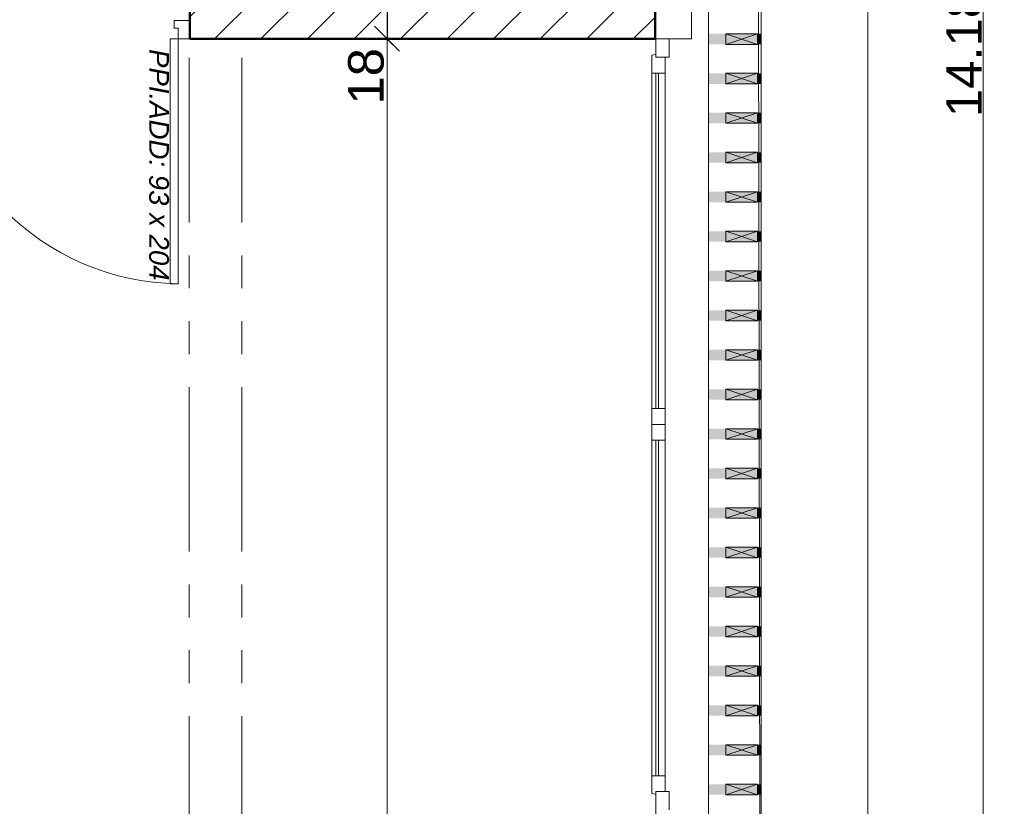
# Model space of a CAD drawing. Extents: x -61922 to -17841, y -51921 to -12831.
# Tile 19 of 22: x -27020 to -23281, y -37526 to -34538. Entities that reach past the tile are written whole.
import ezdxf

# ---------------------------------------------------------------- set-up
doc = ezdxf.new("R2010")
doc.units = 0
doc.header["$LTSCALE"] = 0.1
doc.header["$MEASUREMENT"] = 0
doc.linetypes.add('FANTOME2', pattern=[1.25, 0.625, -0.125, 0.125, -0.125, 0.125, -0.125])
doc.layers.get('0').update_dxf_attribs({"lineweight": 9})
doc.layers.get('Defpoints').update_dxf_attribs({"lineweight": 9})
for name, color, linetype, lineweight in [('Doublages Inter', 7, 'Continuous', 9), ('Environnement', 7, 'Continuous', 9), ('Murs Périphériques', 7, 'Continuous', 9), ('Murs Refend', 7, 'Continuous', 9), ('Poutres', 7, 'Continuous', 9)]:
    doc.layers.add(name, color=color, linetype=linetype, lineweight=lineweight)
doc.styles.add('STYLE_GENERE_2', font='swissc.ttf', dxfattribs={"width": 1.25})
doc.styles.add('STYLE_GENERE_4', font='ariali.ttf')
doc.dimstyles.new('COTATION_EN_M', dxfattribs={"dimtxt": 135, "dimasz": 45, "dimexe": 80, "dimexo": 10, "dimgap": 3, "dimtad": 1, "dimlfac": 0.001, "dimzin": 0, "dimdsep": 46, "dimtxsty": 'STYLE_GENERE_2', "dimblk": 'OBLIQUE', "dimcen": 2.5, "dimclrd": 256, "dimclre": 256, "dimclrt": 256, "dimadec": 0, "dimazin": 0, "dimtfac": 1, "dimtix": 1, "dimtmove": 1, "dimatfit": 3, "dimldrblk": 'OBLIQUE', "dimfxl": 100, "dimfxlon": 1, "dimtfillclr": 256, "dimtolj": 1, "dimtzin": 1, "dimlwd": -1, "dimarcsym": 0})
doc.dimstyles.new('COTE CM', dxfattribs={"dimtxt": 135, "dimasz": 95, "dimexe": 80, "dimexo": 10, "dimgap": 10, "dimtad": 1, "dimdec": 0, "dimlfac": 0.1, "dimzin": 0, "dimtxsty": 'STYLE_GENERE_2', "dimblk": 'OBLIQUE', "dimcen": 0.09, "dimclrd": 256, "dimclre": 256, "dimclrt": 256, "dimadec": 0, "dimazin": 0, "dimtfac": 1, "dimtdec": 0, "dimtmove": 1, "dimatfit": 3, "dimfxl": 100, "dimfxlon": 1, "dimtolj": 1, "dimtzin": 0, "dimarcsym": 0})

# ---------------------------------------------------------------- blocks, each defined once
blk = doc.blocks.new('_Oblique')
at = {"color": 0, "linetype": 'ByBlock', "lineweight": -2}
blk.add_line((-0.5, -0.5), (0.5, 0.5), dxfattribs=at)
blk = doc.blocks.new('*D875')
at = {"lineweight": -2, "transparency": 16777216}
for p, q in [((-25525.3, -34430.8), (-25705.3, -34430.8)), ((-25625.3, -34430.8), (-25625.3, -34610.8)), ((-25525.3, -34610.8), (-25705.3, -34610.8))]:
    blk.add_line(p, q, dxfattribs=at)
at = {"layer": 'Defpoints', "color": 0, "transparency": 16777216}
for p in [(-25061.7, -34430.8), (-25625.3, -34610.8), (-25061.7, -34610.8)]:
    blk.add_point(p, dxfattribs=at)
at = {"lineweight": -2, "transparency": 16777216, "xscale": 95, "yscale": 95, "zscale": 95}
for p, rotation in [((-25625.3, -34430.8), 90), ((-25625.3, -34610.8), 270)]:
    blk.add_blockref('_Oblique', p, dxfattribs=dict(at, rotation=rotation))
at = {"transparency": 16777216, "insert": (-25704.6, -34753.3), "char_height": 135, "attachment_point": 5, "rotation": 90, "style": 'STYLE_GENERE_2'}
blk.add_mtext('\\A1;18', dxfattribs=at)
blk = doc.blocks.new('*D876')
at = {"lineweight": -2, "transparency": 16777216}
for p, q in [((-25525.3, -34610.8), (-25705.3, -34610.8)), ((-25525.3, -41418.2), (-25705.3, -41418.2))]:
    blk.add_line(p, q, dxfattribs=at)
at = {"transparency": 16777216}
blk.add_line((-25625.3, -34610.8), (-25625.3, -41418.2), dxfattribs=at)
at = {"layer": 'Defpoints', "color": 0, "transparency": 16777216}
for p in [(-25061.7, -34610.8), (-25625.3, -41418.2), (-25058.4, -41418.2)]:
    blk.add_point(p, dxfattribs=at)
at = {"transparency": 16777216, "xscale": 45, "yscale": 45, "zscale": 45}
for p, rotation in [((-25625.3, -34610.8), 90), ((-25625.3, -41418.2), 270)]:
    blk.add_blockref('_Oblique', p, dxfattribs=dict(at, rotation=rotation))
at = {"transparency": 16777216, "insert": (-25697.6, -38014.5), "char_height": 135, "attachment_point": 5, "rotation": 90, "style": 'STYLE_GENERE_2'}
blk.add_mtext('\\A1;6.81', dxfattribs=at)
blk = doc.blocks.new('*D978')
at = {"lineweight": -2, "ltscale": 10, "transparency": 16777216}
for p, q in [((-23460.9, -27575.4), (-23280.9, -27575.4)), ((-23460.9, -41758.2), (-23280.9, -41758.2))]:
    blk.add_line(p, q, dxfattribs=at)
at = {"ltscale": 10, "transparency": 16777216}
blk.add_line((-23360.9, -27575.4), (-23360.9, -41758.2), dxfattribs=at)
at = {"layer": 'Defpoints', "color": 0, "ltscale": 10, "transparency": 16777216}
for p in [(-24173.2, -27575.4), (-24153.2, -41758.2), (-23360.9, -41758.2)]:
    blk.add_point(p, dxfattribs=at)
at = {"ltscale": 10, "transparency": 16777216, "xscale": 45, "yscale": 45, "zscale": 45}
for p, rotation in [((-23360.9, -27575.4), 90), ((-23360.9, -41758.2), 270)]:
    blk.add_blockref('_Oblique', p, dxfattribs=dict(at, rotation=rotation))
at = {"lineweight": 5, "ltscale": 10, "transparency": 16777216, "insert": (-23433.2, -34666.8), "char_height": 135, "attachment_point": 5, "rotation": 90, "style": 'STYLE_GENERE_2'}
blk.add_mtext('\\A1;14.18', dxfattribs=at)
blk = doc.blocks.new('*D980')
at = {"lineweight": -2, "ltscale": 10, "transparency": 16777216}
for p, q in [((-23899.8, -29099.3), (-23719.8, -29099.3)), ((-23899.8, -38509.5), (-23719.8, -38509.5))]:
    blk.add_line(p, q, dxfattribs=at)
at = {"ltscale": 10, "transparency": 16777216}
blk.add_line((-23799.8, -38509.5), (-23799.8, -29099.3), dxfattribs=at)
at = {"layer": 'Defpoints', "color": 0, "ltscale": 10, "transparency": 16777216}
for p in [(-24381.2, -29099.3), (-23799.8, -29099.3), (-24361.2, -38509.5)]:
    blk.add_point(p, dxfattribs=at)
at = {"ltscale": 10, "transparency": 16777216, "xscale": 45, "yscale": 45, "zscale": 45}
for p, rotation in [((-23799.8, -29099.3), 90), ((-23799.8, -38509.5), 270)]:
    blk.add_blockref('_Oblique', p, dxfattribs=dict(at, rotation=rotation))
at = {"lineweight": 5, "ltscale": 10, "transparency": 16777216, "insert": (-23880.3, -33804.4), "char_height": 135, "attachment_point": 5, "rotation": 90, "style": 'STYLE_GENERE_2'}
blk.add_mtext('\\A1;9.41/2.15', dxfattribs=at)

msp = doc.modelspace()

# ---------------------------------------------------------------- hatches: boundary and pattern name
at = {"layer": 'Environnement', "linetype": 'Continuous', "lineweight": 9}
for points in [[(-24338.545, -34631.792), (-24218.545, -34631.792), (-24218.545, -34591.792), (-24338.545, -34591.792)], [(-24338.545, -34781.792), (-24218.545, -34781.792), (-24218.545, -34741.792), (-24338.545, -34741.792)], [(-24338.545, -34931.792), (-24218.545, -34931.792), (-24218.545, -34891.792), (-24338.545, -34891.792)], [(-24338.545, -35081.792), (-24218.545, -35081.792), (-24218.545, -35041.792), (-24338.545, -35041.792)], [(-24338.545, -35231.792), (-24218.545, -35231.792), (-24218.545, -35191.792), (-24338.545, -35191.792)], [(-24338.545, -35381.792), (-24218.545, -35381.792), (-24218.545, -35341.792), (-24338.545, -35341.792)], [(-24338.545, -35531.792), (-24218.545, -35531.792), (-24218.545, -35491.792), (-24338.545, -35491.792)], [(-24338.545, -35681.792), (-24218.545, -35681.792), (-24218.545, -35641.792), (-24338.545, -35641.792)], [(-24338.545, -35831.792), (-24218.545, -35831.792), (-24218.545, -35791.792), (-24338.545, -35791.792)], [(-24338.545, -35981.792), (-24218.545, -35981.792), (-24218.545, -35941.792), (-24338.545, -35941.792)], [(-24338.545, -36131.792), (-24218.545, -36131.792), (-24218.545, -36091.792), (-24338.545, -36091.792)], [(-24338.545, -36281.792), (-24218.545, -36281.792), (-24218.545, -36241.792), (-24338.545, -36241.792)], [(-24338.545, -36431.792), (-24218.545, -36431.792), (-24218.545, -36391.792), (-24338.545, -36391.792)], [(-24338.545, -36581.792), (-24218.545, -36581.792), (-24218.545, -36541.792), (-24338.545, -36541.792)], [(-24338.545, -36731.792), (-24218.545, -36731.792), (-24218.545, -36691.792), (-24338.545, -36691.792)], [(-24338.545, -36881.792), (-24218.545, -36881.792), (-24218.545, -36841.792), (-24338.545, -36841.792)], [(-24338.545, -37031.792), (-24218.545, -37031.792), (-24218.545, -36991.792), (-24338.545, -36991.792)], [(-24338.545, -37181.792), (-24218.545, -37181.792), (-24218.545, -37141.792), (-24338.545, -37141.792)], [(-24338.545, -37331.792), (-24218.545, -37331.792), (-24218.545, -37291.792), (-24338.545, -37291.792)], [(-24338.545, -37481.792), (-24218.545, -37481.792), (-24218.545, -37441.792), (-24338.545, -37441.792)]]:
    msp.add_hatch(color=7, dxfattribs=at).paths.add_polyline_path(points, flags=0)
at = {"layer": 'Murs Périphériques', "linetype": 'Continuous', "lineweight": 15}
for points in [[(-24338.545, -34631.792), (-24338.545, -34591.792), (-24404.127, -34591.792), (-24404.127, -34631.792)], [(-24204.127, -34631.792), (-24204.127, -34591.792), (-24218.545, -34591.792), (-24218.545, -34631.792)], [(-24338.545, -34781.792), (-24338.545, -34741.792), (-24404.127, -34741.792), (-24404.127, -34781.792)], [(-24204.127, -34781.792), (-24204.127, -34741.792), (-24218.545, -34741.792), (-24218.545, -34781.792)], [(-24338.545, -34931.792), (-24338.545, -34891.792), (-24404.127, -34891.792), (-24404.127, -34931.792)], [(-24204.127, -34931.792), (-24204.127, -34891.792), (-24218.545, -34891.792), (-24218.545, -34931.792)], [(-24338.545, -35081.792), (-24338.545, -35041.792), (-24404.127, -35041.792), (-24404.127, -35081.792)], [(-24204.127, -35081.792), (-24204.127, -35041.792), (-24218.545, -35041.792), (-24218.545, -35081.792)], [(-24338.545, -35231.792), (-24338.545, -35191.792), (-24404.127, -35191.792), (-24404.127, -35231.792)], [(-24204.127, -35231.792), (-24204.127, -35191.792), (-24218.545, -35191.792), (-24218.545, -35231.792)], [(-24338.545, -35381.792), (-24338.545, -35341.792), (-24404.127, -35341.792), (-24404.127, -35381.792)], [(-24204.127, -35381.792), (-24204.127, -35341.792), (-24218.545, -35341.792), (-24218.545, -35381.792)], [(-24338.545, -35531.792), (-24338.545, -35491.792), (-24404.127, -35491.792), (-24404.127, -35531.792)], [(-24204.127, -35531.792), (-24204.127, -35491.792), (-24218.545, -35491.792), (-24218.545, -35531.792)], [(-24338.545, -35681.792), (-24338.545, -35641.792), (-24404.127, -35641.792), (-24404.127, -35681.792)], [(-24204.127, -35681.792), (-24204.127, -35641.792), (-24218.545, -35641.792), (-24218.545, -35681.792)], [(-24338.545, -35831.792), (-24338.545, -35791.792), (-24404.127, -35791.792), (-24404.127, -35831.792)], [(-24204.127, -35831.792), (-24204.127, -35791.792), (-24218.545, -35791.792), (-24218.545, -35831.792)], [(-24338.545, -35981.792), (-24338.545, -35941.792), (-24404.127, -35941.792), (-24404.127, -35981.792)], [(-24204.127, -35981.792), (-24204.127, -35941.792), (-24218.545, -35941.792), (-24218.545, -35981.792)], [(-24338.545, -36131.792), (-24338.545, -36091.792), (-24404.127, -36091.792), (-24404.127, -36131.792)], [(-24204.127, -36131.792), (-24204.127, -36091.792), (-24218.545, -36091.792), (-24218.545, -36131.792)], [(-24338.545, -36281.792), (-24338.545, -36241.792), (-24404.127, -36241.792), (-24404.127, -36281.792)], [(-24204.127, -36281.792), (-24204.127, -36241.792), (-24218.545, -36241.792), (-24218.545, -36281.792)], [(-24338.545, -36431.792), (-24338.545, -36391.792), (-24404.127, -36391.792), (-24404.127, -36431.792)], [(-24204.127, -36431.792), (-24204.127, -36391.792), (-24218.545, -36391.792), (-24218.545, -36431.792)], [(-24338.545, -36581.792), (-24338.545, -36541.792), (-24404.127, -36541.792), (-24404.127, -36581.792)], [(-24204.127, -36581.792), (-24204.127, -36541.792), (-24218.545, -36541.792), (-24218.545, -36581.792)], [(-24338.545, -36731.792), (-24338.545, -36691.792), (-24404.127, -36691.792), (-24404.127, -36731.792)], [(-24204.127, -36731.792), (-24204.127, -36691.792), (-24218.545, -36691.792), (-24218.545, -36731.792)], [(-24338.545, -36881.792), (-24338.545, -36841.792), (-24404.127, -36841.792), (-24404.127, -36881.792)], [(-24204.127, -36881.792), (-24204.127, -36841.792), (-24218.545, -36841.792), (-24218.545, -36881.792)], [(-24338.545, -37031.792), (-24338.545, -36991.792), (-24404.127, -36991.792), (-24404.127, -37031.792)], [(-24204.127, -37031.792), (-24204.127, -36991.792), (-24218.545, -36991.792), (-24218.545, -37031.792)], [(-24338.545, -37181.792), (-24338.545, -37141.792), (-24404.127, -37141.792), (-24404.127, -37181.792)], [(-24204.127, -37181.792), (-24204.127, -37141.792), (-24218.545, -37141.792), (-24218.545, -37181.792)], [(-24338.545, -37331.792), (-24338.545, -37291.792), (-24404.127, -37291.792), (-24404.127, -37331.792)], [(-24204.127, -37331.792), (-24204.127, -37291.792), (-24218.545, -37291.792), (-24218.545, -37331.792)], [(-24338.545, -37481.792), (-24338.545, -37441.792), (-24404.127, -37441.792), (-24404.127, -37481.792)], [(-24204.127, -37481.792), (-24204.127, -37441.792), (-24218.545, -37441.792), (-24218.545, -37481.792)]]:
    msp.add_hatch(color=7, dxfattribs=at).paths.add_polyline_path(points, flags=0)
at = {"layer": 'Murs Refend', "linetype": 'Continuous', "lineweight": 9}
h = msp.add_hatch(dxfattribs=at)
h.set_pattern_fill('ANSI31', color=256, scale=1000, style=0)
h.set_pattern_definition([(45, (-49431.77, -45033.68), (-88.38835, 88.38835), [])])
h.paths.add_polyline_path([(-24607.408, -34610.797), (-24607.408, -34430.535), (-26373.899, -34430.797), (-26373.899, -34610.797)])

# ---------------------------------------------------------------- linework, layer by layer
at = {"ltscale": 10}
msp.add_line((-24204.127, -41758.239), (-24224.127, -27575.357), dxfattribs=at)
at = {"lineweight": 50}
for p, q in [((-26373.899, -34430.797), (-26373.899, -34610.797)), ((-24607.408, -34610.797), (-24607.408, -34430.797)), ((-26373.899, -34610.797), (-24607.408, -34610.797))]:
    msp.add_line(p, q, dxfattribs=at)
msp.add_lwpolyline([(-24607.408, -34430.535), (-24468.519, -34430.535), (-24468.519, -34610.797), (-24607.408, -34610.797)], close=True)
at = {"layer": 'Doublages Inter', "linetype": 'Continuous'}
msp.add_line((-24554.127, -34610.797), (-24604.127, -34610.797), dxfattribs=at)
at = {"layer": 'Doublages Inter'}
for p, q in [((-24604.127, -34610.797), (-24604.127, -34680.797)), ((-24554.127, -34680.797), (-24554.127, -34610.797)), ((-24619.127, -34672.797), (-24604.127, -34670.797)), ((-24619.127, -34740.797), (-24619.127, -34672.797)), ((-24619.127, -34680.797), (-24619.127, -36075.152)), ((-24604.127, -34670.797), (-24604.127, -34680.797)), ((-24604.127, -34680.797), (-24554.127, -34680.797)), ((-24604.127, -34680.797), (-24569.127, -34680.797)), ((-24569.127, -34680.797), (-24569.127, -34740.797)), ((-24569.127, -34740.797), (-24619.127, -34740.797)), ((-24619.127, -34740.797), (-24619.127, -36015.152)), ((-24604.127, -34740.797), (-24604.127, -36015.152)), ((-24594.127, -34740.797), (-24594.127, -36015.152)), ((-24569.127, -34740.797), (-24569.127, -36015.152)), ((-24569.127, -36015.152), (-24619.127, -36015.152)), ((-24619.127, -36015.152), (-24619.127, -36085.152)), ((-24569.127, -36075.152), (-24569.127, -36015.152)), ((-24619.127, -36075.152), (-24569.127, -36075.152)), ((-24619.127, -37469.506), (-24619.127, -36075.152)), ((-24619.127, -36135.152), (-24619.127, -36085.152)), ((-24604.127, -36075.152), (-24569.127, -36075.152)), ((-24569.127, -36075.152), (-24569.127, -36135.152)), ((-24569.127, -36135.152), (-24619.127, -36135.152)), ((-24619.127, -37409.506), (-24619.127, -36135.152)), ((-24604.127, -36135.152), (-24604.127, -37409.506)), ((-24594.127, -37409.506), (-24594.127, -36135.152)), ((-24569.127, -37409.506), (-24569.127, -36135.152)), ((-24569.127, -37409.506), (-24619.127, -37409.506)), ((-24619.127, -37409.506), (-24619.127, -37477.506)), ((-24569.127, -37469.506), (-24569.127, -37409.506)), ((-24619.127, -37477.506), (-24604.127, -37479.506)), ((-24554.127, -37469.506), (-24604.127, -37469.506)), ((-24604.127, -37469.506), (-24604.127, -37539.506)), ((-24604.127, -37479.506), (-24604.127, -37469.506)), ((-24604.127, -37469.506), (-24569.127, -37469.506)), ((-24604.127, -37469.506), (-24604.127, -38509.506)), ((-24554.127, -37539.506), (-24554.127, -37469.506))]:
    msp.add_line(p, q, dxfattribs=at)
at = {"layer": 'Doublages Inter', "color": 7, "linetype": 'Continuous', "lineweight": 20}
msp.add_line((-24404.127, -38509.506), (-24404.127, -34610.797), dxfattribs=at)
at = {"layer": 'Doublages Inter', "color": 59, "linetype": 'Continuous', "lineweight": 20}
for p, q in [((-24404.127, -34610.797), (-24404.127, -38509.506)), ((-24404.127, -38509.506), (-24404.127, -34610.797))]:
    msp.add_line(p, q, dxfattribs=at)
at = {"layer": 'Environnement', "color": 7, "linetype": 'Continuous', "lineweight": 20}
for p, q in [((-24338.545, -34631.792), (-24218.545, -34591.792)), ((-24218.545, -34631.792), (-24338.545, -34591.792)), ((-24338.545, -34781.792), (-24218.545, -34741.792)), ((-24218.545, -34781.792), (-24338.545, -34741.792)), ((-24338.545, -34931.792), (-24218.545, -34891.792)), ((-24218.545, -34931.792), (-24338.545, -34891.792)), ((-24338.545, -35081.792), (-24218.545, -35041.792)), ((-24218.545, -35081.792), (-24338.545, -35041.792)), ((-24338.545, -35231.792), (-24218.545, -35191.792)), ((-24218.545, -35231.792), (-24338.545, -35191.792)), ((-24338.545, -35381.792), (-24218.545, -35341.792)), ((-24218.545, -35381.792), (-24338.545, -35341.792)), ((-24338.545, -35531.792), (-24218.545, -35491.792)), ((-24218.545, -35531.792), (-24338.545, -35491.792)), ((-24338.545, -35681.792), (-24218.545, -35641.792)), ((-24218.545, -35681.792), (-24338.545, -35641.792)), ((-24338.545, -35831.792), (-24218.545, -35791.792)), ((-24218.545, -35831.792), (-24338.545, -35791.792)), ((-24338.545, -35981.792), (-24218.545, -35941.792)), ((-24218.545, -35981.792), (-24338.545, -35941.792)), ((-24338.545, -36131.792), (-24218.545, -36091.792)), ((-24218.545, -36131.792), (-24338.545, -36091.792)), ((-24338.545, -36281.792), (-24218.545, -36241.792)), ((-24218.545, -36281.792), (-24338.545, -36241.792)), ((-24338.545, -36431.792), (-24218.545, -36391.792)), ((-24218.545, -36431.792), (-24338.545, -36391.792)), ((-24338.545, -36581.792), (-24218.545, -36541.792)), ((-24218.545, -36581.792), (-24338.545, -36541.792)), ((-24338.545, -36731.792), (-24218.545, -36691.792)), ((-24218.545, -36731.792), (-24338.545, -36691.792)), ((-24338.545, -36881.792), (-24218.545, -36841.792)), ((-24218.545, -36881.792), (-24338.545, -36841.792)), ((-24338.545, -37031.792), (-24218.545, -36991.792)), ((-24218.545, -37031.792), (-24338.545, -36991.792)), ((-24338.545, -37181.792), (-24218.545, -37141.792)), ((-24218.545, -37181.792), (-24338.545, -37141.792)), ((-24338.545, -37331.792), (-24218.545, -37291.792)), ((-24218.545, -37331.792), (-24338.545, -37291.792)), ((-24338.545, -37481.792), (-24218.545, -37441.792)), ((-24218.545, -37481.792), (-24338.545, -37441.792))]:
    msp.add_line(p, q, dxfattribs=at)
at = {"layer": 'Environnement', "color": 7, "linetype": 'Continuous', "flags": 128}
for points in [[(-24338.545, -34631.792), (-24218.545, -34631.792), (-24218.545, -34591.792), (-24338.545, -34591.792)], [(-24338.545, -34781.792), (-24218.545, -34781.792), (-24218.545, -34741.792), (-24338.545, -34741.792)], [(-24338.545, -34931.792), (-24218.545, -34931.792), (-24218.545, -34891.792), (-24338.545, -34891.792)], [(-24338.545, -35081.792), (-24218.545, -35081.792), (-24218.545, -35041.792), (-24338.545, -35041.792)], [(-24338.545, -35231.792), (-24218.545, -35231.792), (-24218.545, -35191.792), (-24338.545, -35191.792)], [(-24338.545, -35381.792), (-24218.545, -35381.792), (-24218.545, -35341.792), (-24338.545, -35341.792)], [(-24338.545, -35531.792), (-24218.545, -35531.792), (-24218.545, -35491.792), (-24338.545, -35491.792)], [(-24338.545, -35681.792), (-24218.545, -35681.792), (-24218.545, -35641.792), (-24338.545, -35641.792)], [(-24338.545, -35831.792), (-24218.545, -35831.792), (-24218.545, -35791.792), (-24338.545, -35791.792)], [(-24338.545, -35981.792), (-24218.545, -35981.792), (-24218.545, -35941.792), (-24338.545, -35941.792)], [(-24338.545, -36131.792), (-24218.545, -36131.792), (-24218.545, -36091.792), (-24338.545, -36091.792)], [(-24338.545, -36281.792), (-24218.545, -36281.792), (-24218.545, -36241.792), (-24338.545, -36241.792)], [(-24338.545, -36431.792), (-24218.545, -36431.792), (-24218.545, -36391.792), (-24338.545, -36391.792)], [(-24338.545, -36581.792), (-24218.545, -36581.792), (-24218.545, -36541.792), (-24338.545, -36541.792)], [(-24338.545, -36731.792), (-24218.545, -36731.792), (-24218.545, -36691.792), (-24338.545, -36691.792)], [(-24338.545, -36881.792), (-24218.545, -36881.792), (-24218.545, -36841.792), (-24338.545, -36841.792)], [(-24338.545, -37031.792), (-24218.545, -37031.792), (-24218.545, -36991.792), (-24338.545, -36991.792)], [(-24338.545, -37181.792), (-24218.545, -37181.792), (-24218.545, -37141.792), (-24338.545, -37141.792)], [(-24338.545, -37331.792), (-24218.545, -37331.792), (-24218.545, -37291.792), (-24338.545, -37291.792)], [(-24338.545, -37481.792), (-24218.545, -37481.792), (-24218.545, -37441.792), (-24338.545, -37441.792)]]:
    msp.add_lwpolyline(points, close=True, dxfattribs=at)
at = {"layer": 'Murs Périphériques', "color": 59, "linetype": 'Continuous', "lineweight": 20}
for p, q in [((-24204.127, -27555.357), (-24204.127, -38509.506)), ((-24404.127, -28654.645), (-24404.127, -39608.794)), ((-24204.127, -28654.645), (-24204.127, -39608.794))]:
    msp.add_line(p, q, dxfattribs=at)
at = {"layer": 'Murs Refend', "color": 7, "linetype": 'Continuous'}
msp.add_line((-26373.899, -34430.797), (-26373.899, -34610.797), dxfattribs=at)
at = {"layer": 'Murs Refend', "linetype": 'Continuous'}
for p, q in [((-24468.519, -34610.797), (-24468.519, -34430.797)), ((-26373.899, -34610.797), (-24604.127, -34610.797))]:
    msp.add_line(p, q, dxfattribs=at)
at = {"layer": 'Murs Refend'}
for p, q in [((-26373.899, -34540.797), (-26433.899, -34540.797)), ((-26433.899, -34540.797), (-26433.899, -34570.797)), ((-26433.899, -34570.797), (-26418.899, -34570.797)), ((-26418.899, -34570.797), (-26418.899, -34610.797)), ((-26448.899, -35540.797), (-26448.899, -34610.797)), ((-26448.899, -34610.797), (-26418.899, -34610.797)), ((-26418.899, -34610.797), (-26373.899, -34610.797)), ((-26418.899, -34610.797), (-26418.899, -35540.797)), ((-26418.899, -35540.797), (-26448.899, -35540.797))]:
    msp.add_line(p, q, dxfattribs=at)
at = {"layer": 'Murs Refend', "color": 59, "linetype": 'Continuous', "lineweight": 20}
for p, q in [((-26373.899, -34550.797), (-26373.899, -34540.797)), ((-26373.899, -34600.797), (-26373.899, -34550.797)), ((-26373.899, -34610.797), (-26373.899, -34600.797))]:
    msp.add_line(p, q, dxfattribs=at)
at = {"layer": 'Murs Refend'}
msp.add_arc((-26408.952, -34600.797), 940, 180, 269.393701, dxfattribs=at)
at = {"layer": 'Poutres', "color": 7, "linetype": 'FANTOME2', "ltscale": 10000}
for p, q in [((-26376.275, -41558.239), (-26376.275, -34622.366)), ((-26176.275, -41558.239), (-26176.275, -34622.428))]:
    msp.add_line(p, q, dxfattribs=at)

# ---------------------------------------------------------------- texts
at = {"layer": 'Murs Refend', "style": 'STYLE_GENERE_4'}
msp.add_text('PPI.ADD: 93 x 204', height=75, rotation=270, dxfattribs=at).set_placement((-26528.542, -34649.65))

# ---------------------------------------------------------------- dimensions: what is measured, and where the dimension line sits
at = {"lineweight": 5, "ltscale": 10}
dim = msp.add_linear_dim(base=(-23360.888, -41758.239), p1=(-24173.198, -27575.357), p2=(-24153.198, -41758.239), angle=90, dimstyle='COTATION_EN_M', dxfattribs=at)
dim.commit()
dim.dimension.update_dxf_attribs({"geometry": '*D978', "text_midpoint": (-23433.185, -34666.798)})
dim = msp.add_linear_dim(base=(-23799.842, -29099.346), p1=(-24361.176, -38509.506), p2=(-24381.176, -29099.346), angle=90, text='9.41/2.15', dimstyle='COTATION_EN_M', dxfattribs=at)
dim.commit()
dim.dimension.update_dxf_attribs({"geometry": '*D980', "text_midpoint": (-23880.292, -33804.426)})
dim = msp.add_linear_dim(base=(-25625.277, -34610.797), p1=(-25061.676, -34430.797), p2=(-25061.676, -34610.797), angle=90, dimstyle='COTE CM')
dim.commit()
dim.dimension.update_dxf_attribs({"geometry": '*D875', "text_midpoint": (-25625.277, -34753.297), "dimtype": 160})
dim = msp.add_linear_dim(base=(-25625.277, -41418.239), p1=(-25061.676, -34610.797), p2=(-25058.395, -41418.239), angle=90, dimstyle='COTATION_EN_M')
dim.commit()
dim.dimension.update_dxf_attribs({"geometry": '*D876', "text_midpoint": (-25697.574, -38014.518)})

doc.saveas('drawing.dxf')
